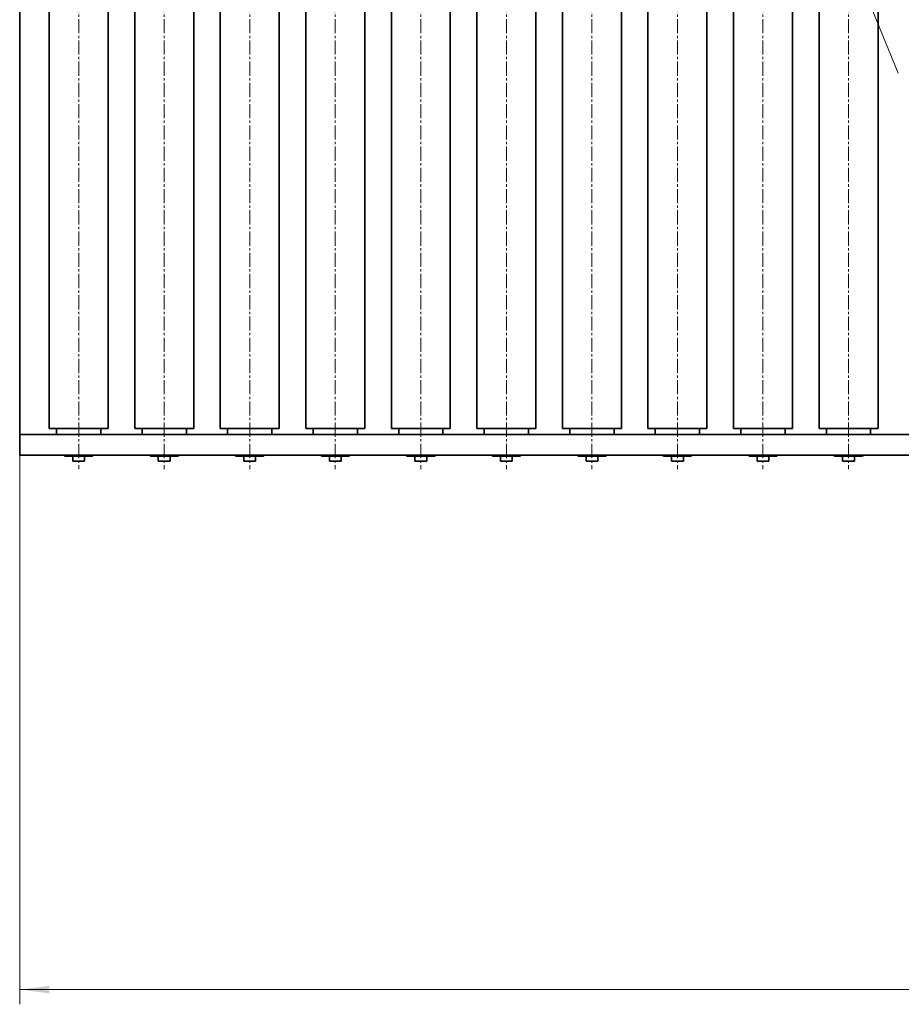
# Model space of a CAD drawing. Header units: millimetres. Extents: x -14862 to 14862, y -10512 to 10512.
# Tile 2 of 199: x -11534 to -8545, y -4623 to -1284. Entities that reach past the tile are written whole.
import ezdxf

# ---------------------------------------------------------------- set-up
doc = ezdxf.new("R2010")
doc.units = ezdxf.units.MM
doc.header["$LTSCALE"] = 4
doc.linetypes.add('点画线', pattern=[18, 12, -2, 2, -2])
doc.layers.get('0').update_dxf_attribs({"lineweight": 18})
for name, color, linetype, lineweight in [('中心线层', 1, '点画线', 18), ('几何体', 7, 'Continuous', 35), ('尺寸线层', 3, 'Continuous', 18), ('注释', 3, 'Continuous', 18)]:
    doc.layers.add(name, color=color, linetype=linetype, lineweight=lineweight)
doc.styles.add('标准', font='txt', dxfattribs={"width": 0.667})
doc.dimstyles.new('GB_尺寸', dxfattribs={"dimtxt": 3.5, "dimasz": 4, "dimexe": 2, "dimexo": 0, "dimtad": 1, "dimdsep": 46, "dimtxsty": '标准', "dimblk": '_CAXARROW', "dimcen": 0, "dimdle": 8, "dimazin": 2, "dimtfac": 0.707107, "dimtdec": 3, "dimtmove": 2, "dimatfit": 3, "dimfxl": 0, "dimfrac": 2, "dimtolj": 1, "dimarcsym": 0})

# ---------------------------------------------------------------- blocks, each defined once
blk = doc.blocks.new('*X74')
at = {"layer": '注释', "linetype": 'Continuous'}
blk.add_hatch(color=0, dxfattribs=at).paths.add_polyline_path([(1261, -3085.7), (1252.9, -3071.4), (1256.7, -3069.9)], flags=0)
at = {"layer": '注释', "color": 0, "linetype": 'Continuous'}
blk.add_line((1261, -3085.7), (0, 0), dxfattribs=at)
blk = doc.blocks.new('*X155')
at = {"layer": '尺寸线层'}
for points in [[(-11533.9, -4572.9), (-11433.9, -4560.4), (-11433.9, -4585.4)], [(-2288.9, -4572.9), (-2388.9, -4560.4), (-2388.9, -4585.4)]]:
    blk.add_hatch(color=0, dxfattribs=at).paths.add_polyline_path(points, flags=0)
at = {"layer": '尺寸线层', "color": 0}
for p, q in [((-2288.9, -1465.9), (-2288.9, -4622.9)), ((-11533.9, -2690.9), (-11533.9, -4622.9)), ((-11533.9, -4572.9), (-2288.9, -4572.9))]:
    blk.add_line(p, q, dxfattribs=at)
at = {"layer": '尺寸线层', "color": 0, "insert": (-6911.4, -4514), "char_height": 87.5, "width": 341.307, "attachment_point": 5, "line_spacing_factor": 1.15057, "style": '标准'}
blk.add_mtext('\\T1.1;9245', dxfattribs=at)
blk = doc.blocks.new('_CAXARROW')
blk.add_hatch(color=0).paths.add_polyline_path([(0, 0), (-1, 0.125), (-1, -0.125)], flags=0)

msp = doc.modelspace()

# ---------------------------------------------------------------- linework, layer by layer
at = {"layer": '中心线层'}
for p, q in [((-11333.859, -58.603), (-11333.859, -2808.181)), ((-11043.859, -58.603), (-11043.859, -2808.181)), ((-10753.859, -58.603), (-10753.859, -2808.181)), ((-10463.859, -58.603), (-10463.859, -2808.181)), ((-10173.859, -58.603), (-10173.859, -2808.181)), ((-9883.859, -58.603), (-9883.859, -2808.181)), ((-9593.859, -58.603), (-9593.859, -2808.181)), ((-9303.859, -58.603), (-9303.859, -2808.181)), ((-9013.859, -58.603), (-9013.859, -2808.181)), ((-8723.859, -58.603), (-8723.859, -2808.181))]:
    msp.add_line(p, q, dxfattribs=at)
at = {"layer": '几何体'}
for p, q in [((-11533.859, -2690.88), (-11533.859, -245.88)), ((-11433.859, -270.88), (-11433.859, -2670.88)), ((-11233.86, -2670.88), (-11233.86, -270.88)), ((-11143.86, -270.88), (-11143.86, -2670.88)), ((-10943.859, -2670.88), (-10943.859, -270.88)), ((-10853.86, -270.88), (-10853.86, -2670.88)), ((-10653.859, -2670.88), (-10653.859, -270.88)), ((-10563.86, -270.88), (-10563.86, -2670.88)), ((-10363.859, -2670.88), (-10363.859, -270.88)), ((-10273.859, -270.88), (-10273.859, -2670.88)), ((-10073.859, -2670.88), (-10073.859, -270.88)), ((-9983.859, -270.88), (-9983.859, -2670.88)), ((-9783.859, -2670.88), (-9783.859, -270.88)), ((-9693.859, -270.88), (-9693.859, -2670.88)), ((-9493.859, -2670.88), (-9493.859, -270.88)), ((-9403.859, -270.88), (-9403.859, -2670.88)), ((-9203.859, -2670.88), (-9203.859, -270.88)), ((-9113.859, -270.88), (-9113.859, -2670.88)), ((-8913.859, -2670.88), (-8913.859, -270.88)), ((-8823.859, -270.88), (-8823.859, -2670.88)), ((-8623.859, -2670.88), (-8623.859, -270.88)), ((-7558.86, -2690.88), (-11533.859, -2690.88)), ((-11533.859, -2760.88), (-11533.859, -2690.88)), ((-11433.859, -2670.88), (-11233.86, -2670.88)), ((-11408.859, -2670.88), (-11408.859, -2690.88)), ((-11258.859, -2690.88), (-11258.859, -2670.88)), ((-10943.859, -2670.88), (-11143.86, -2670.88)), ((-11118.86, -2670.88), (-11118.86, -2690.88)), ((-10968.859, -2690.88), (-10968.859, -2670.88)), ((-10653.859, -2670.88), (-10853.86, -2670.88)), ((-10828.859, -2670.88), (-10828.859, -2690.88)), ((-10678.86, -2690.88), (-10678.86, -2670.88)), ((-10363.859, -2670.88), (-10563.86, -2670.88)), ((-10538.859, -2670.88), (-10538.859, -2690.88)), ((-10388.86, -2690.88), (-10388.86, -2670.88)), ((-10073.859, -2670.88), (-10273.859, -2670.88)), ((-10248.859, -2670.88), (-10248.859, -2690.88)), ((-10098.86, -2690.88), (-10098.86, -2670.88)), ((-9783.859, -2670.88), (-9983.859, -2670.88)), ((-9958.859, -2670.88), (-9958.859, -2690.88)), ((-9808.86, -2690.88), (-9808.86, -2670.88)), ((-9493.859, -2670.88), (-9693.859, -2670.88)), ((-9668.859, -2670.88), (-9668.859, -2690.88)), ((-9518.86, -2690.88), (-9518.86, -2670.88)), ((-9203.859, -2670.88), (-9403.859, -2670.88)), ((-9378.859, -2670.88), (-9378.859, -2690.88)), ((-9228.86, -2690.88), (-9228.86, -2670.88)), ((-8913.859, -2670.88), (-9113.859, -2670.88)), ((-9088.859, -2670.88), (-9088.859, -2690.88)), ((-8938.86, -2690.88), (-8938.86, -2670.88)), ((-8623.859, -2670.88), (-8823.859, -2670.88)), ((-8798.859, -2670.88), (-8798.859, -2690.88)), ((-8648.859, -2690.88), (-8648.859, -2670.88)), ((-7558.86, -2760.88), (-11533.859, -2760.88)), ((-11383.859, -2760.88), (-11380.859, -2763.88)), ((-11286.859, -2763.88), (-11380.859, -2763.88)), ((-11353.859, -2763.88), (-11353.859, -2780.88)), ((-11313.86, -2780.88), (-11313.86, -2763.88)), ((-11286.859, -2763.88), (-11283.859, -2760.88)), ((-11093.859, -2760.88), (-11090.86, -2763.88)), ((-10996.858, -2763.88), (-11090.86, -2763.88)), ((-11063.86, -2763.88), (-11063.86, -2780.88)), ((-11023.859, -2780.88), (-11023.859, -2763.88)), ((-10996.858, -2763.88), (-10993.86, -2760.88)), ((-10803.86, -2760.88), (-10800.859, -2763.88)), ((-10706.859, -2763.88), (-10800.859, -2763.88)), ((-10773.859, -2763.88), (-10773.859, -2780.88)), ((-10733.859, -2780.88), (-10733.859, -2763.88)), ((-10706.859, -2763.88), (-10703.859, -2760.88)), ((-10513.86, -2760.88), (-10510.859, -2763.88)), ((-10416.859, -2763.88), (-10510.859, -2763.88)), ((-10483.859, -2763.88), (-10483.859, -2780.88)), ((-10443.859, -2780.88), (-10443.859, -2763.88)), ((-10416.859, -2763.88), (-10413.859, -2760.88)), ((-10223.86, -2760.88), (-10220.859, -2763.88)), ((-10126.859, -2763.88), (-10220.859, -2763.88)), ((-10193.859, -2763.88), (-10193.859, -2780.88)), ((-10153.859, -2780.88), (-10153.859, -2763.88)), ((-10126.859, -2763.88), (-10123.859, -2760.88)), ((-9933.86, -2760.88), (-9930.859, -2763.88)), ((-9836.86, -2763.88), (-9930.859, -2763.88)), ((-9903.859, -2763.88), (-9903.859, -2780.88)), ((-9863.859, -2780.88), (-9863.859, -2763.88)), ((-9836.86, -2763.88), (-9833.859, -2760.88)), ((-9643.86, -2760.88), (-9640.859, -2763.88)), ((-9546.86, -2763.88), (-9640.859, -2763.88)), ((-9613.859, -2763.88), (-9613.859, -2780.88)), ((-9573.859, -2780.88), (-9573.859, -2763.88)), ((-9546.86, -2763.88), (-9543.859, -2760.88)), ((-9353.86, -2760.88), (-9350.859, -2763.88)), ((-9256.86, -2763.88), (-9350.859, -2763.88)), ((-9323.859, -2763.88), (-9323.859, -2780.88)), ((-9283.859, -2780.88), (-9283.859, -2763.88)), ((-9256.86, -2763.88), (-9253.859, -2760.88)), ((-9063.86, -2760.88), (-9060.859, -2763.88)), ((-8966.86, -2763.88), (-9060.859, -2763.88)), ((-9033.859, -2763.88), (-9033.859, -2780.88)), ((-8993.859, -2780.88), (-8993.859, -2763.88)), ((-8966.86, -2763.88), (-8963.859, -2760.88)), ((-8773.859, -2760.88), (-8770.86, -2763.88)), ((-8676.86, -2763.88), (-8770.86, -2763.88)), ((-8743.859, -2763.88), (-8743.859, -2780.88)), ((-8703.859, -2780.88), (-8703.859, -2763.88)), ((-8676.86, -2763.88), (-8673.859, -2760.88)), ((-11313.86, -2780.88), (-11353.859, -2780.88)), ((-11023.859, -2780.88), (-11063.86, -2780.88)), ((-10733.859, -2780.88), (-10773.859, -2780.88)), ((-10443.859, -2780.88), (-10483.859, -2780.88)), ((-10153.859, -2780.88), (-10193.859, -2780.88)), ((-9863.859, -2780.88), (-9903.859, -2780.88)), ((-9573.859, -2780.88), (-9613.859, -2780.88)), ((-9283.859, -2780.88), (-9323.859, -2780.88)), ((-8993.859, -2780.88), (-9033.859, -2780.88)), ((-8703.859, -2780.88), (-8743.859, -2780.88))]:
    msp.add_line(p, q, dxfattribs=at)

# ---------------------------------------------------------------- block references
at = {"layer": '注释'}
msp.add_blockref('*X74', (-9816.824, 1619.86), dxfattribs=at)

# ---------------------------------------------------------------- dimensions: what is measured, and where the dimension line sits
at = {"layer": '尺寸线层'}
dim = msp.add_linear_dim(base=(-2288.859, -4572.857), p1=(-11533.859, -2690.88), p2=(-2288.859, -1465.88), dimstyle='GB_尺寸', override={"dimscale": 25, "dimsah": 1, "dimtfill": 1, "dimtzin": 8}, dxfattribs=at)
dim.commit()
dim.dimension.update_dxf_attribs({"geometry": '*X155', "text_midpoint": (-6911.359, -4513.971), "dimtype": 160})

doc.saveas('drawing.dxf')
